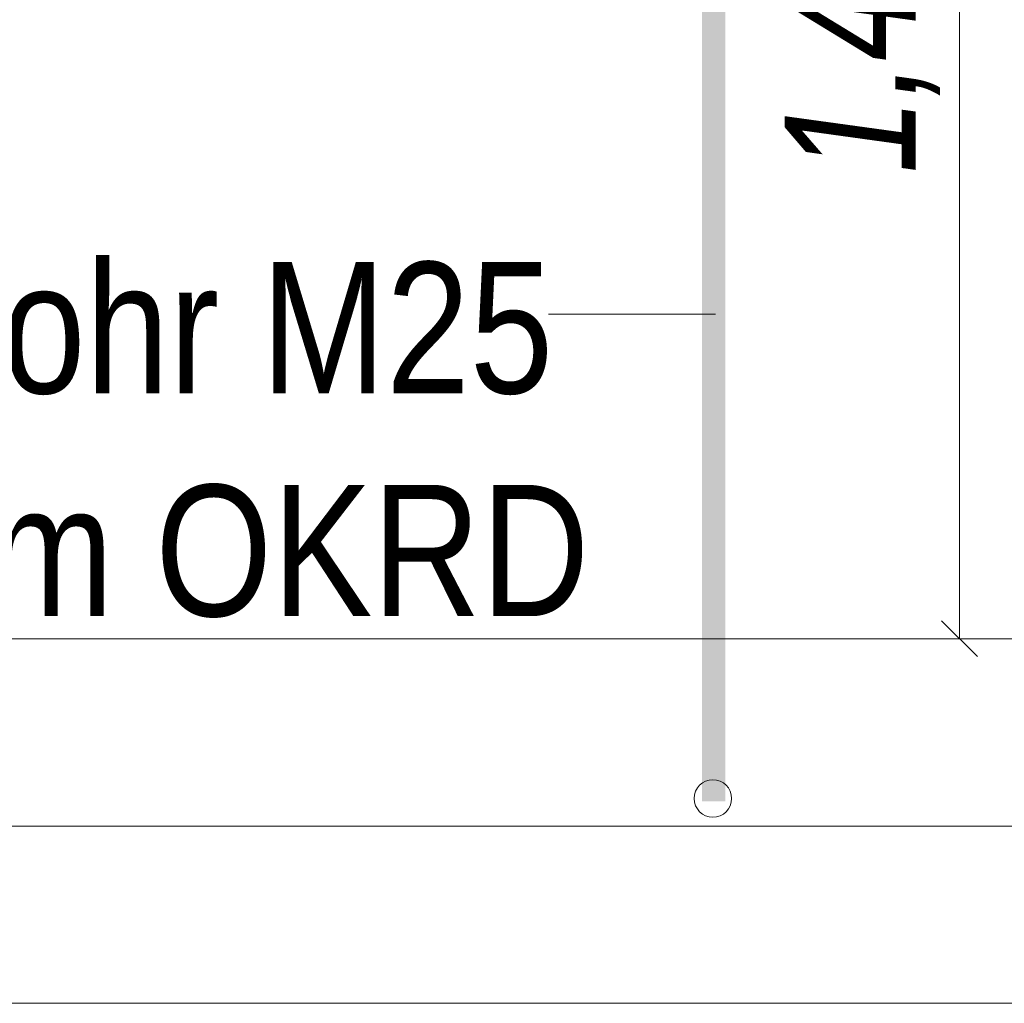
# Model space of a CAD drawing. Extents: x -620 to 300, y 62 to 1112.
# Tile 189 of 236: x 236 to 247, y 746 to 757. Entities that reach past the tile are written whole.
import ezdxf
from ezdxf.lldxf.tags import DXFTag

# ---------------------------------------------------------------- set-up
doc = ezdxf.new("R2010")
doc.units = 0
doc.layers.get('0').update_dxf_attribs({"lineweight": 13})
for name, color, linetype, lineweight, true_color in [('E_Aussparung Bemaßung-A06GA2AY8I', 5, 'Continuous', 9, 0x0000ff), ('E_Betonbaudose', 1, 'Continuous', 13, 0xff0000), ('E_Detail_Beschriftung', 7, 'Continuous', 13, 0x009900)]:
    doc.layers.add(name, color=color, linetype=linetype, lineweight=lineweight, true_color=true_color)
doc.layers.add('E_Detail_Linie_Text_Bem', color=7, linetype='Continuous', lineweight=13)
doc.styles.get("Standard").update_dxf_attribs({"font": 'ARIALN.TTF'})
tags = doc.linetypes.add('fein_strichliert-A06GA2B28I', pattern=[4, 1, -2, 1]).pattern_tags.tags
tags[8:9] = [DXFTag(74, 4), DXFTag(75, 0), DXFTag(340, '0'), DXFTag(46, 0.0), DXFTag(50, 0.0), DXFTag(44, 0.0), DXFTag(45, 0.0)]
tags[6:7] = [DXFTag(74, 4), DXFTag(75, 0), DXFTag(340, '0'), DXFTag(46, 0.0), DXFTag(50, 0.0), DXFTag(44, 0.0), DXFTag(45, 0.0)]
tags[4:5] = [DXFTag(74, 4), DXFTag(75, 0), DXFTag(340, '0'), DXFTag(46, 0.0), DXFTag(50, 0.0), DXFTag(44, 0.0), DXFTag(45, 0.0)]

# ---------------------------------------------------------------- blocks, each defined once
blk = doc.blocks.new('Referenz-A06GA2B38I')
at = {"layer": 'E_Aussparung Bemaßung-A06GA2AY8I', "linetype": 'Continuous', "ltscale": 0.13}
for p, q in [((246.38, 763.981), (246.38, 749.981)), ((246.571, 749.79), (246.189, 750.172)), ((246.68, 749.981), (245.88, 749.981))]:
    blk.add_line(p, q, dxfattribs=at)
at = {"layer": 'E_Betonbaudose', "linetype": 'Continuous', "ltscale": 0.13}
blk.add_circle((243.748, 748.277), 0.2, dxfattribs=at)
at = {"layer": 'E_Detail_Linie_Text_Bem', "color": 0, "linetype": 'Continuous', "ltscale": 0.13}
blk.add_line((241.992, 753.443), (243.777, 753.443), dxfattribs=at)
at = {"layer": 'E_Detail_Linie_Text_Bem', "linetype": 'Continuous', "ltscale": 0.13}
for p, q in [((208.312, 749.981), (250.397, 749.981)), ((208.312, 747.981), (251.663, 747.981))]:
    blk.add_line(p, q, dxfattribs=at)
at = {"layer": 'E_Detail_Linie_Text_Bem', "linetype": 'fein_strichliert-A06GA2B28I', "ltscale": 0.65}
blk.add_line((200.296, 746.092), (260.039, 746.092), dxfattribs=at)
at = {"layer": 'E_Detail_Linie_Text_Bem', "linetype": 'Continuous', "ltscale": 0.13}
blk.add_solid([(243.882, 764.03), (243.882, 748.246), (243.632, 764.029), (243.632, 748.246)], dxfattribs=at)
at = {"layer": 'E_Aussparung Bemaßung-A06GA2AY8I', "linetype": 'Continuous', "ltscale": 0.13, "insert": (244.513, 754.945), "char_height": 1.4, "attachment_point": 1, "rotation": 90}
blk.add_mtext('{\\W0.9;\\fArial Narrow|b0|i1;1,40 }', dxfattribs=at)
at = {"layer": 'E_Detail_Beschriftung', "linetype": 'Continuous', "ltscale": 0.13, "char_height": 1.4, "attachment_point": 1}
for s, insert in [('{\\fArial Narrow;Leerrohr M25}', (232.419, 753.999)), ('{\\fArial Narrow;OKFF = +0,20m OKRD}', (225.852, 751.622))]:
    blk.add_mtext(s, dxfattribs=dict(at, insert=insert))

msp = doc.modelspace()

# ---------------------------------------------------------------- block references
at = {"color": 8, "lineweight": 25, "ltscale": 0.25, "true_color": 0x808080}
msp.add_blockref('Referenz-A06GA2B38I', (0, 0), dxfattribs=at)

doc.saveas('drawing.dxf')
